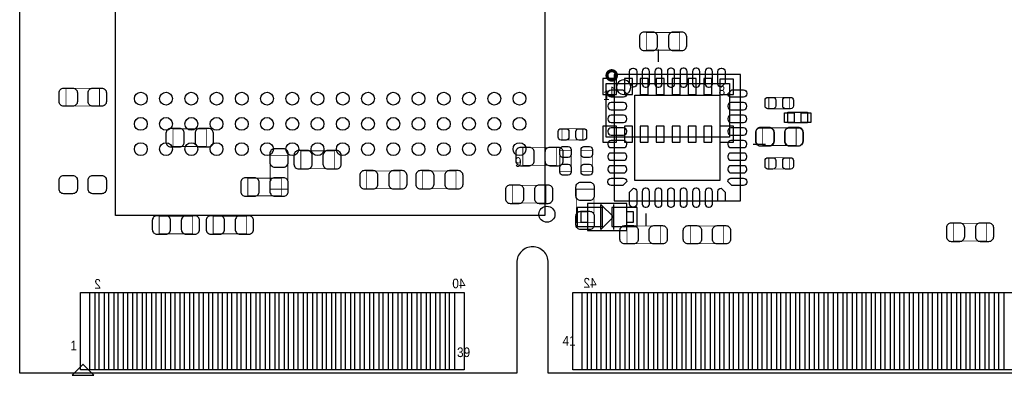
# Model space of a CAD drawing. Extents: x 7.2 to 74.8, y 33.9 to 67.
# Tile 1 of 8: x 7.2 to 38.4, y 33.9 to 45.2. Entities that reach past the tile are written whole.
import ezdxf

# ---------------------------------------------------------------- set-up
doc = ezdxf.new("R2010")
doc.units = 0
for name, color, linetype in [('ASSEMBLY_BOTTOM', 52, 'CONTINUOUS'), ('ASSEMBLY_TOP', 140, 'CONTINUOUS'), ('BOTTOM', 2, 'CONTINUOUS'), ('OUTLINE', 3, 'CONTINUOUS'), ('TOP', 5, 'CONTINUOUS')]:
    doc.layers.add(name, color=color, linetype=linetype)

msp = doc.modelspace()

# ---------------------------------------------------------------- linework, layer by layer
at = {"layer": 'ASSEMBLY_BOTTOM', "const_width": 0.024892}
for points in [[(28.11399, 44.220892), (28.11399, 44.780708), (27.053794, 44.780708), (27.053794, 44.220892), (28.11399, 44.220892)], [(13.11529, 41.169844), (13.11529, 41.72966), (12.055094, 41.72966), (12.055094, 41.169844), (13.11529, 41.169844)], [(31.801308, 41.203372), (31.801308, 41.763188), (30.741112, 41.763188), (30.741112, 41.203372), (31.801308, 41.203372)], [(15.137384, 39.817548), (15.6972, 39.817548), (15.6972, 40.877744), (15.137384, 40.877744), (15.137384, 39.817548)], [(16.109188, 41.03116), (16.109188, 40.471344), (17.169384, 40.471344), (17.169384, 41.03116), (16.109188, 41.03116)], [(23.142194, 41.13276), (23.142194, 40.572944), (24.20239, 40.572944), (24.20239, 41.13276), (23.142194, 41.13276)], [(18.191988, 40.39616), (18.191988, 39.836344), (19.252184, 39.836344), (19.252184, 40.39616), (18.191988, 40.39616)], [(21.02739, 39.836344), (21.02739, 40.39616), (19.967194, 40.39616), (19.967194, 39.836344), (21.02739, 39.836344)], [(21.02739, 39.836344), (21.02739, 40.39616), (19.967194, 40.39616), (19.967194, 39.836344), (21.02739, 39.836344)], [(15.487396, 39.607744), (15.487396, 40.16756), (14.4272, 40.16756), (14.4272, 39.607744), (15.487396, 39.607744)], [(22.811994, 39.93896), (22.811994, 39.379144), (23.87219, 39.379144), (23.87219, 39.93896), (22.811994, 39.93896)], [(12.680442, 38.405308), (12.680442, 38.965124), (11.620246, 38.965124), (11.620246, 38.405308), (12.680442, 38.405308)], [(13.328142, 38.965124), (13.328142, 38.405308), (14.388338, 38.405308), (14.388338, 38.965124), (13.328142, 38.965124)], [(13.328142, 38.965124), (13.328142, 38.405308), (14.388338, 38.405308), (14.388338, 38.965124), (13.328142, 38.965124)], [(36.781994, 38.735508), (36.781994, 38.175692), (37.84219, 38.175692), (37.84219, 38.735508), (36.781994, 38.735508)]]:
    msp.add_lwpolyline(points, dxfattribs=at)
at = {"layer": 'ASSEMBLY_BOTTOM', "const_width": 0.09906}
msp.add_lwpolyline([(26.107644, 43.421554, 1.000127), (25.808686, 43.4213, 0.999873), (26.107644, 43.421554)], format="xyb", dxfattribs=at)
at = {"layer": 'ASSEMBLY_BOTTOM'}
msp.add_lwpolyline([(25.785572, 43.1673), (29.687012, 43.1673), (29.687012, 41.4655), (25.785572, 41.4655)], close=True, dxfattribs=at)
for points in [[(26.441146, 39.362634), (25.190958, 39.362634), (25.190958, 38.51275), (26.441146, 38.51275), (26.441146, 39.362634)], [(25.616154, 39.337742), (26.01595, 38.937692), (25.616154, 38.537642), (25.616154, 39.337742)], [(26.01595, 39.337742), (26.01595, 38.537642)], [(24.99106, 38.767766), (24.99106, 39.107618), (25.190958, 39.107618), (25.190958, 38.767766), (24.99106, 38.767766)], [(26.441146, 38.767766), (26.441146, 39.107618), (26.641044, 39.107618), (26.641044, 38.767766), (26.441146, 38.767766)], [(23.948644, 33.993836), (23.948644, 37.493956)]]:
    msp.add_lwpolyline(points, dxfattribs=at)
for points in [[(23.450804, 37.994336, 0.414214), (22.950424, 37.493956)], [(23.948644, 37.493956, 0.414214), (23.450804, 37.994336)]]:
    msp.add_lwpolyline(points, format="xyb", dxfattribs=at)
at = {"layer": 'ASSEMBLY_TOP'}
for points in [[(10.236962, 38.985952), (10.236962, 49.58588), (23.836884, 49.58588), (23.836884, 38.985952), (10.236962, 38.985952)], [(27.437334, 43.84802), (27.437334, 44.2468)], [(26.037794, 39.44874), (30.035754, 39.44874), (30.035754, 43.4467), (26.037794, 43.4467), (26.037794, 39.44874)], [(32.166052, 41.9227), (31.536132, 41.9227), (31.536132, 42.2529), (32.166052, 42.2529), (32.166052, 41.9227)], [(30.437074, 41.24706), (30.835854, 41.24706)], [(27.036014, 39.04742), (27.036014, 38.64864)], [(22.29993, 33.993836), (7.199884, 33.993836)]]:
    msp.add_lwpolyline(points, dxfattribs=at)
msp.add_lwpolyline([(26.566114, 43.047666, 1.000235), (26.10739, 43.047666, 0.999765), (26.566114, 43.047666)], format="xyb", dxfattribs=at)
at = {"layer": 'ASSEMBLY_TOP', "const_width": 0.024892}
for points in [[(8.666988, 42.452544), (8.666988, 43.01236), (9.727184, 43.01236), (9.727184, 42.452544), (8.666988, 42.452544)], [(30.936946, 42.364914), (30.936946, 42.725086), (31.596838, 42.725086), (31.596838, 42.364914), (30.936946, 42.364914)], [(24.383746, 41.374314), (24.383746, 41.734486), (25.043638, 41.734486), (25.043638, 41.374314), (24.383746, 41.374314)], [(31.801308, 41.753028), (31.801308, 41.193212), (30.741112, 41.193212), (30.741112, 41.753028), (31.801308, 41.753028)], [(24.673052, 40.386254), (24.31288, 40.386254), (24.31288, 41.046146), (24.673052, 41.046146), (24.673052, 40.386254)], [(25.346914, 40.386762), (24.986742, 40.386762), (24.986742, 41.046654), (25.346914, 41.046654), (25.346914, 40.386762)], [(30.936946, 40.454834), (30.936946, 40.815006), (31.596838, 40.815006), (31.596838, 40.454834), (30.936946, 40.454834)], [(24.835866, 39.818818), (25.395682, 39.818818), (25.395682, 38.758622), (24.835866, 38.758622), (24.835866, 39.818818)], [(27.500072, 38.654228), (27.500072, 38.094412), (26.439876, 38.094412), (26.439876, 38.654228), (27.500072, 38.654228)], [(28.446476, 38.094412), (28.446476, 38.654228), (29.506672, 38.654228), (29.506672, 38.094412), (28.446476, 38.094412)]]:
    msp.add_lwpolyline(points, dxfattribs=at)
at = {"layer": 'ASSEMBLY_TOP'}
msp.add_lwpolyline([(8.859774, 33.923732), (9.549892, 33.923732), (9.209786, 34.263838), (9.19988, 34.263838)], close=True, dxfattribs=at)
at = {"layer": 'BOTTOM'}
for points in [[(26.983944, 44.210732), (27.263852, 44.210732, 0.414846), (27.413966, 44.360846), (27.413966, 44.640754, 0.414846), (27.263852, 44.790868), (26.983944, 44.790868, 0.414846), (26.83383, 44.640754), (26.83383, 44.360846, 0.414846)], [(28.18384, 44.790868), (27.903932, 44.790868, 0.414846), (27.753818, 44.640754), (27.753818, 44.360846, 0.414846), (27.903932, 44.210732), (28.18384, 44.210732, 0.414846), (28.333954, 44.360846), (28.333954, 44.640754, 0.414846)], [(11.985244, 41.159684), (12.265152, 41.159684, 0.414846), (12.415266, 41.309798), (12.415266, 41.589706, 0.414846), (12.265152, 41.73982), (11.985244, 41.73982, 0.414846), (11.83513, 41.589706), (11.83513, 41.309798, 0.414846)], [(13.18514, 41.73982), (12.905232, 41.73982, 0.414846), (12.755118, 41.589706), (12.755118, 41.309798, 0.414846), (12.905232, 41.159684), (13.18514, 41.159684, 0.414846), (13.335254, 41.309798), (13.335254, 41.589706, 0.414846)], [(30.671262, 41.193212), (30.95117, 41.193212, 0.414846), (31.101284, 41.343326), (31.101284, 41.623234, 0.414846), (30.95117, 41.773348), (30.671262, 41.773348, 0.414846), (30.521148, 41.623234), (30.521148, 41.343326, 0.414846)], [(31.871158, 41.773348), (31.59125, 41.773348, 0.414846), (31.441136, 41.623234), (31.441136, 41.343326, 0.414846), (31.59125, 41.193212), (31.871158, 41.193212, 0.414846), (32.021272, 41.343326), (32.021272, 41.623234, 0.414846)], [(15.127224, 40.947594), (15.127224, 40.667686, 0.414846), (15.277338, 40.517572), (15.557246, 40.517572, 0.414846), (15.70736, 40.667686), (15.70736, 40.947594, 0.414846), (15.557246, 41.097708), (15.277338, 41.097708, 0.414846)], [(16.039338, 40.461184), (16.319246, 40.461184, 0.414846), (16.46936, 40.611298), (16.46936, 40.891206, 0.414846), (16.319246, 41.04132), (16.039338, 41.04132, 0.414846), (15.889224, 40.891206), (15.889224, 40.611298, 0.414846)], [(17.239234, 41.04132), (16.959326, 41.04132, 0.414846), (16.809212, 40.891206), (16.809212, 40.611298, 0.414846), (16.959326, 40.461184), (17.239234, 40.461184, 0.414846), (17.389348, 40.611298), (17.389348, 40.891206, 0.414846)], [(23.072344, 40.562784), (23.352252, 40.562784, 0.414846), (23.502366, 40.712898), (23.502366, 40.992806, 0.414846), (23.352252, 41.14292), (23.072344, 41.14292, 0.414846), (22.92223, 40.992806), (22.92223, 40.712898, 0.414846)], [(24.27224, 41.14292), (23.992332, 41.14292, 0.414846), (23.842218, 40.992806), (23.842218, 40.712898, 0.414846), (23.992332, 40.562784), (24.27224, 40.562784, 0.414846), (24.422354, 40.712898), (24.422354, 40.992806, 0.414846)], [(18.122138, 39.826184), (18.402046, 39.826184, 0.414846), (18.55216, 39.976298), (18.55216, 40.256206, 0.414846), (18.402046, 40.40632), (18.122138, 40.40632, 0.414846), (17.972024, 40.256206), (17.972024, 39.976298, 0.414846)], [(19.322034, 40.40632), (19.042126, 40.40632, 0.414846), (18.892012, 40.256206), (18.892012, 39.976298, 0.414846), (19.042126, 39.826184), (19.322034, 39.826184, 0.414846), (19.472148, 39.976298), (19.472148, 40.256206, 0.414846)], [(19.897344, 39.826184), (20.177252, 39.826184, 0.414846), (20.327366, 39.976298), (20.327366, 40.256206, 0.414846), (20.177252, 40.40632), (19.897344, 40.40632, 0.414846), (19.74723, 40.256206), (19.74723, 39.976298, 0.414846)], [(19.897344, 39.826184), (20.177252, 39.826184, 0.414846), (20.327366, 39.976298), (20.327366, 40.256206, 0.414846), (20.177252, 40.40632), (19.897344, 40.40632, 0.414846), (19.74723, 40.256206), (19.74723, 39.976298, 0.414846)], [(21.09724, 40.40632), (20.817332, 40.40632, 0.414846), (20.667218, 40.256206), (20.667218, 39.976298, 0.414846), (20.817332, 39.826184), (21.09724, 39.826184, 0.414846), (21.247354, 39.976298), (21.247354, 40.256206, 0.414846)], [(21.09724, 40.40632), (20.817332, 40.40632, 0.414846), (20.667218, 40.256206), (20.667218, 39.976298, 0.414846), (20.817332, 39.826184), (21.09724, 39.826184, 0.414846), (21.247354, 39.976298), (21.247354, 40.256206, 0.414846)], [(14.35735, 39.597584), (14.637258, 39.597584, 0.414846), (14.787372, 39.747698), (14.787372, 40.027606, 0.414846), (14.637258, 40.17772), (14.35735, 40.17772, 0.414846), (14.207236, 40.027606), (14.207236, 39.747698, 0.414846)], [(15.557246, 40.17772), (15.277338, 40.17772, 0.414846), (15.127224, 40.027606), (15.127224, 39.747698, 0.414846), (15.277338, 39.597584), (15.557246, 39.597584, 0.414846), (15.70736, 39.747698), (15.70736, 40.027606, 0.414846)], [(15.70736, 39.747698), (15.70736, 40.027606, 0.414846), (15.557246, 40.17772), (15.277338, 40.17772, 0.414846), (15.127224, 40.027606), (15.127224, 39.747698, 0.414846), (15.277338, 39.597584), (15.557246, 39.597584, 0.414846)], [(22.742144, 39.368984), (23.022052, 39.368984, 0.414846), (23.172166, 39.519098), (23.172166, 39.799006, 0.414846), (23.022052, 39.94912), (22.742144, 39.94912, 0.414846), (22.59203, 39.799006), (22.59203, 39.519098, 0.414846)], [(23.94204, 39.94912), (23.662132, 39.94912, 0.414846), (23.512018, 39.799006), (23.512018, 39.519098, 0.414846), (23.662132, 39.368984), (23.94204, 39.368984, 0.414846), (24.092154, 39.519098), (24.092154, 39.799006, 0.414846)], [(11.550396, 38.395148), (11.830304, 38.395148, 0.414846), (11.980418, 38.545262), (11.980418, 38.82517, 0.414846), (11.830304, 38.975284), (11.550396, 38.975284, 0.414846), (11.400282, 38.82517), (11.400282, 38.545262, 0.414846)], [(12.750292, 38.975284), (12.470384, 38.975284, 0.414846), (12.32027, 38.82517), (12.32027, 38.545262, 0.414846), (12.470384, 38.395148), (12.750292, 38.395148, 0.414846), (12.900406, 38.545262), (12.900406, 38.82517, 0.414846)], [(13.258292, 38.395148), (13.5382, 38.395148, 0.414846), (13.688314, 38.545262), (13.688314, 38.82517, 0.414846), (13.5382, 38.975284), (13.258292, 38.975284, 0.414846), (13.108178, 38.82517), (13.108178, 38.545262, 0.414846)], [(13.258292, 38.395148), (13.5382, 38.395148, 0.414846), (13.688314, 38.545262), (13.688314, 38.82517, 0.414846), (13.5382, 38.975284), (13.258292, 38.975284, 0.414846), (13.108178, 38.82517), (13.108178, 38.545262, 0.414846)], [(14.458188, 38.975284), (14.17828, 38.975284, 0.414846), (14.028166, 38.82517), (14.028166, 38.545262, 0.414846), (14.17828, 38.395148), (14.458188, 38.395148, 0.414846), (14.608302, 38.545262), (14.608302, 38.82517, 0.414846)], [(14.458188, 38.975284), (14.17828, 38.975284, 0.414846), (14.028166, 38.82517), (14.028166, 38.545262, 0.414846), (14.17828, 38.395148), (14.458188, 38.395148, 0.414846), (14.608302, 38.545262), (14.608302, 38.82517, 0.414846)], [(36.712144, 38.165532), (36.992052, 38.165532, 0.414846), (37.142166, 38.315646), (37.142166, 38.595554, 0.414846), (36.992052, 38.745668), (36.712144, 38.745668, 0.414846), (36.56203, 38.595554), (36.56203, 38.315646, 0.414846)], [(37.91204, 38.745668), (37.632132, 38.745668, 0.414846), (37.482018, 38.595554), (37.482018, 38.315646, 0.414846), (37.632132, 38.165532), (37.91204, 38.165532, 0.414846), (38.062154, 38.315646), (38.062154, 38.595554, 0.414846)]]:
    msp.add_lwpolyline(points, format="xyb", close=True, dxfattribs=at)
for points in [[(26.108152, 42.81678), (26.108152, 43.32478), (25.676352, 43.32478), (25.676352, 42.81678)], [(26.359612, 43.32478), (26.359612, 42.81678), (26.613612, 42.81678), (26.613612, 43.32478)], [(26.862532, 43.32478), (26.862532, 42.81678), (27.116532, 42.81678), (27.116532, 43.32478)], [(27.367992, 43.32478), (27.367992, 42.81678), (27.621992, 42.81678), (27.621992, 43.32478)], [(27.870912, 43.32478), (27.870912, 42.81678), (28.124912, 42.81678), (28.124912, 43.32478)], [(28.376372, 43.32478), (28.376372, 42.81678), (28.630372, 42.81678), (28.630372, 43.32478)], [(28.879292, 43.32478), (28.879292, 42.81678), (29.133292, 42.81678), (29.133292, 43.32478)], [(29.814012, 42.81678), (29.814012, 43.303698), (29.382212, 43.303698), (29.382212, 42.81678)], [(25.676352, 41.81602), (25.676352, 41.30802), (26.108152, 41.30802), (26.108152, 41.81602)], [(26.359612, 41.81602), (26.359612, 41.30802), (26.613612, 41.30802), (26.613612, 41.81602)], [(26.862532, 41.81602), (26.862532, 41.30802), (27.116532, 41.30802), (27.116532, 41.81602)], [(27.367992, 41.81602), (27.367992, 41.30802), (27.621992, 41.30802), (27.621992, 41.81602)], [(27.870912, 41.81602), (27.870912, 41.30802), (28.124912, 41.30802), (28.124912, 41.81602)], [(28.376372, 41.81602), (28.376372, 41.30802), (28.630372, 41.30802), (28.630372, 41.81602)], [(28.879292, 41.81602), (28.879292, 41.30802), (29.133292, 41.30802), (29.133292, 41.81602)], [(29.382212, 41.81602), (29.382212, 41.30802), (29.814012, 41.30802), (29.814012, 41.81602)], [(25.666192, 38.637718), (25.666192, 39.237666), (24.866092, 39.237666), (24.866092, 38.637718)], [(26.766012, 38.637718), (26.766012, 39.237666), (25.965912, 39.237666), (25.965912, 38.637718)], [(9.421368, 34.093912), (9.421368, 36.543742), (9.878568, 36.543742), (9.878568, 34.093912)], [(10.021316, 34.093912), (10.021316, 36.543742), (10.478516, 36.543742), (10.478516, 34.093912)], [(10.621264, 34.093912), (10.621264, 36.543742), (11.078464, 36.543742), (11.078464, 34.093912)], [(11.221212, 34.093912), (11.221212, 36.543742), (11.678412, 36.543742), (11.678412, 34.093912)], [(11.82116, 34.093912), (11.82116, 36.543742), (12.27836, 36.543742), (12.27836, 34.093912)], [(12.421362, 34.093912), (12.421362, 36.543742), (12.878562, 36.543742), (12.878562, 34.093912)], [(13.02131, 34.093912), (13.02131, 36.543742), (13.47851, 36.543742), (13.47851, 34.093912)], [(13.621258, 34.093912), (13.621258, 36.543742), (14.078458, 36.543742), (14.078458, 34.093912)], [(14.221206, 34.093912), (14.221206, 36.543742), (14.678406, 36.543742), (14.678406, 34.093912)], [(14.821408, 34.093912), (14.821408, 36.543742), (15.278608, 36.543742), (15.278608, 34.093912)], [(15.421356, 34.093912), (15.421356, 36.543742), (15.878556, 36.543742), (15.878556, 34.093912)], [(16.021304, 34.093912), (16.021304, 36.543742), (16.478504, 36.543742), (16.478504, 34.093912)], [(16.621252, 34.093912), (16.621252, 36.543742), (17.078452, 36.543742), (17.078452, 34.093912)], [(17.2212, 34.093912), (17.2212, 36.543742), (17.6784, 36.543742), (17.6784, 34.093912)], [(17.821402, 34.093912), (17.821402, 36.543742), (18.278602, 36.543742), (18.278602, 34.093912)], [(18.42135, 34.093912), (18.42135, 36.543742), (18.87855, 36.543742), (18.87855, 34.093912)], [(19.021298, 34.093912), (19.021298, 36.543742), (19.478498, 36.543742), (19.478498, 34.093912)], [(19.621246, 34.093912), (19.621246, 36.543742), (20.078446, 36.543742), (20.078446, 34.093912)], [(20.221194, 34.093912), (20.221194, 36.543742), (20.678394, 36.543742), (20.678394, 34.093912)], [(20.821396, 34.093912), (20.821396, 36.543742), (21.278596, 36.543742), (21.278596, 34.093912)], [(25.021286, 34.093912), (25.021286, 36.543742), (25.478486, 36.543742), (25.478486, 34.093912)], [(25.621234, 34.093912), (25.621234, 36.543742), (26.078434, 36.543742), (26.078434, 34.093912)], [(26.221182, 34.093912), (26.221182, 36.543742), (26.678382, 36.543742), (26.678382, 34.093912)], [(26.821384, 34.093912), (26.821384, 36.543742), (27.278584, 36.543742), (27.278584, 34.093912)], [(27.421332, 34.093912), (27.421332, 36.543742), (27.878532, 36.543742), (27.878532, 34.093912)], [(28.02128, 34.093912), (28.02128, 36.543742), (28.47848, 36.543742), (28.47848, 34.093912)], [(28.621228, 34.093912), (28.621228, 36.543742), (29.078428, 36.543742), (29.078428, 34.093912)], [(29.221176, 34.093912), (29.221176, 36.543742), (29.678376, 36.543742), (29.678376, 34.093912)], [(29.821378, 34.093912), (29.821378, 36.543742), (30.278578, 36.543742), (30.278578, 34.093912)], [(30.421326, 34.093912), (30.421326, 36.543742), (30.878526, 36.543742), (30.878526, 34.093912)], [(31.021274, 34.093912), (31.021274, 36.543742), (31.478474, 36.543742), (31.478474, 34.093912)], [(31.621222, 34.093912), (31.621222, 36.543742), (32.078422, 36.543742), (32.078422, 34.093912)], [(32.22117, 34.093912), (32.22117, 36.543742), (32.67837, 36.543742), (32.67837, 34.093912)], [(32.821372, 34.093912), (32.821372, 36.543742), (33.278572, 36.543742), (33.278572, 34.093912)], [(33.42132, 34.093912), (33.42132, 36.543742), (33.87852, 36.543742), (33.87852, 34.093912)], [(34.021268, 34.093912), (34.021268, 36.543742), (34.478468, 36.543742), (34.478468, 34.093912)], [(34.621216, 34.093912), (34.621216, 36.543742), (35.078416, 36.543742), (35.078416, 34.093912)], [(35.221164, 34.093912), (35.221164, 36.543742), (35.678364, 36.543742), (35.678364, 34.093912)], [(35.821366, 34.093912), (35.821366, 36.543742), (36.278566, 36.543742), (36.278566, 34.093912)], [(36.421314, 34.093912), (36.421314, 36.543742), (36.878514, 36.543742), (36.878514, 34.093912)], [(37.021262, 34.093912), (37.021262, 36.543742), (37.478462, 36.543742), (37.478462, 34.093912)], [(37.62121, 34.093912), (37.62121, 36.543742), (38.07841, 36.543742), (38.07841, 34.093912)], [(38.221158, 34.093912), (38.221158, 36.543742), (38.678358, 36.543742), (38.678358, 34.093912)]]:
    msp.add_lwpolyline(points, close=True, dxfattribs=at)
at = {"layer": 'OUTLINE'}
for points in [[(72.800464, 53.993796, 0.414214), (74.799444, 51.994816), (74.799444, 33.993836), (23.948644, 33.993836), (23.948644, 37.493956, 0.414214), (23.450804, 37.994336, 0.414214), (22.950424, 37.493956), (22.950424, 33.993836), (7.199884, 33.993836), (7.199884, 51.994816, 0.414214), (9.198864, 53.993796, 0.414214), (7.199884, 55.992776), (7.199376, 66.987928), (74.799444, 66.987928), (74.799444, 55.992776, 0.414214)], [(74.799444, 55.992776, 0.414214), (72.800464, 53.993796, 0.414214), (74.799444, 51.994816), (74.799444, 33.993836), (23.948644, 33.993836), (23.948644, 37.493956, 0.414214), (23.450804, 37.994336, 0.414214), (22.950424, 37.493956), (22.950424, 33.993836), (7.199884, 33.993836), (7.199884, 51.994816, 0.414214), (9.198864, 53.993796, 0.414214), (7.199884, 55.992776), (7.199376, 66.987928), (74.799444, 66.987928)]]:
    msp.add_lwpolyline(points, format="xyb", close=True, dxfattribs=at)
for points in [[(7.199884, 33.993836), (7.199884, 51.994816)], [(22.950424, 37.493956), (22.950424, 33.993836)], [(22.950424, 33.993836), (7.199884, 33.993836)], [(74.799444, 33.993836), (23.948644, 33.993836)]]:
    msp.add_lwpolyline(points, dxfattribs=at)
at = {"layer": 'TOP'}
for points in [[(26.65095, 43.647614, -0.414214), (26.751026, 43.547538), (26.751026, 43.147742, -0.414214), (26.65095, 43.047666), (26.522426, 43.17619), (26.522426, 43.547538, -0.414214), (26.622502, 43.647614)], [(27.051, 43.647614), (27.022552, 43.647614, 0.414214), (26.922476, 43.547538), (26.922476, 43.147742, 0.414214), (27.022552, 43.047666), (27.051, 43.047666, 0.414214), (27.151076, 43.147742), (27.151076, 43.547538, 0.414214)], [(27.45105, 43.647614), (27.422602, 43.647614, 0.414214), (27.322526, 43.547538), (27.322526, 43.147742, 0.414214), (27.422602, 43.047666), (27.45105, 43.047666, 0.414214), (27.551126, 43.147742), (27.551126, 43.547538, 0.414214)], [(27.8511, 43.647614), (27.822652, 43.647614, 0.414214), (27.722576, 43.547538), (27.722576, 43.147742, 0.414214), (27.822652, 43.047666), (27.8511, 43.047666, 0.414214), (27.951176, 43.147742), (27.951176, 43.547538, 0.414214)], [(28.250896, 43.647614), (28.222448, 43.647614, 0.414214), (28.122372, 43.547538), (28.122372, 43.147742, 0.414214), (28.222448, 43.047666), (28.250896, 43.047666, 0.414214), (28.350972, 43.147742), (28.350972, 43.547538, 0.414214)], [(28.650946, 43.647614), (28.622498, 43.647614, 0.414214), (28.522422, 43.547538), (28.522422, 43.147742, 0.414214), (28.622498, 43.047666), (28.650946, 43.047666, 0.414214), (28.751022, 43.147742), (28.751022, 43.547538, 0.414214)], [(29.050996, 43.647614), (29.022548, 43.647614, 0.414214), (28.922472, 43.547538), (28.922472, 43.147742, 0.414214), (29.022548, 43.047666), (29.050996, 43.047666, 0.414214), (29.151072, 43.147742), (29.151072, 43.547538, 0.414214)], [(29.451046, 43.647614, -0.414214), (29.551122, 43.547538), (29.551122, 43.17619), (29.422598, 43.047666, -0.414214), (29.322522, 43.147742), (29.322522, 43.547538, -0.414214), (29.422598, 43.647614)], [(8.597138, 43.02252), (8.877046, 43.02252, -0.414846), (9.02716, 42.872406), (9.02716, 42.592498, -0.414846), (8.877046, 42.442384), (8.597138, 42.442384, -0.414846), (8.447024, 42.592498), (8.447024, 42.872406, -0.414846)], [(9.797034, 42.442384), (9.517126, 42.442384, -0.414846), (9.367012, 42.592498), (9.367012, 42.872406, -0.414846), (9.517126, 43.02252), (9.797034, 43.02252, -0.414846), (9.947148, 42.872406), (9.947148, 42.592498, -0.414846)], [(25.83688, 42.861992, -0.414214), (25.936956, 42.962068), (26.308304, 42.962068), (26.436828, 42.833544, -0.414214), (26.336752, 42.733468), (25.936956, 42.733468, -0.414214), (25.83688, 42.833544)], [(30.236668, 42.833544, -0.414214), (30.136592, 42.733468), (29.736796, 42.733468, -0.414214), (29.63672, 42.833544), (29.765244, 42.962068), (30.136592, 42.962068, -0.414214), (30.236668, 42.861992)], [(26.436828, 42.433494), (26.436828, 42.461942, 0.414214), (26.336752, 42.562018), (25.936956, 42.562018, 0.414214), (25.83688, 42.461942), (25.83688, 42.433494, 0.414214), (25.936956, 42.333418), (26.336752, 42.333418, 0.414214)], [(29.63672, 42.461942), (29.63672, 42.433494, 0.414214), (29.736796, 42.333418), (30.136592, 42.333418, 0.414214), (30.236668, 42.433494), (30.236668, 42.461942, 0.414214), (30.136592, 42.562018), (29.736796, 42.562018, 0.414214)], [(30.906974, 42.725086), (31.066994, 42.725086, -0.413587), (31.15691, 42.634916), (31.15691, 42.455084, -0.413587), (31.066994, 42.364914), (30.906974, 42.364914, -0.413587), (30.817058, 42.455084), (30.817058, 42.634916, -0.413587)], [(31.62681, 42.364914), (31.46679, 42.364914, -0.413587), (31.376874, 42.455084), (31.376874, 42.634916, -0.413587), (31.46679, 42.725086), (31.62681, 42.725086, -0.413587), (31.716726, 42.634916), (31.716726, 42.455084, -0.413587)], [(26.436828, 42.033444), (26.436828, 42.061892, 0.414214), (26.336752, 42.161968), (25.936956, 42.161968, 0.414214), (25.83688, 42.061892), (25.83688, 42.033444, 0.414214), (25.936956, 41.933368), (26.336752, 41.933368, 0.414214)], [(29.63672, 42.061892), (29.63672, 42.033444, 0.414214), (29.736796, 41.933368), (30.136592, 41.933368, 0.414214), (30.236668, 42.033444), (30.236668, 42.061892, 0.414214), (30.136592, 42.161968), (29.736796, 42.161968, 0.414214)], [(24.353774, 41.734486), (24.513794, 41.734486, -0.413587), (24.60371, 41.644316), (24.60371, 41.464484, -0.413587), (24.513794, 41.374314), (24.353774, 41.374314, -0.413587), (24.263858, 41.464484), (24.263858, 41.644316, -0.413587)], [(25.07361, 41.374314), (24.91359, 41.374314, -0.413587), (24.823674, 41.464484), (24.823674, 41.644316, -0.413587), (24.91359, 41.734486), (25.07361, 41.734486, -0.413587), (25.163526, 41.644316), (25.163526, 41.464484, -0.413587)], [(26.436828, 41.633394), (26.436828, 41.661842, 0.414214), (26.336752, 41.761918), (25.936956, 41.761918, 0.414214), (25.83688, 41.661842), (25.83688, 41.633394, 0.414214), (25.936956, 41.533318), (26.336752, 41.533318, 0.414214)], [(29.63672, 41.661842), (29.63672, 41.633394, 0.414214), (29.736796, 41.533318), (30.136592, 41.533318, 0.414214), (30.236668, 41.633394), (30.236668, 41.661842, 0.414214), (30.136592, 41.761918), (29.736796, 41.761918, 0.414214)], [(30.671262, 41.763188), (30.95117, 41.763188, -0.414846), (31.101284, 41.613074), (31.101284, 41.333166, -0.414846), (30.95117, 41.183052), (30.671262, 41.183052, -0.414846), (30.521148, 41.333166), (30.521148, 41.613074, -0.414846)], [(31.871158, 41.183052), (31.59125, 41.183052, -0.414846), (31.441136, 41.333166), (31.441136, 41.613074, -0.414846), (31.59125, 41.763188), (31.871158, 41.763188, -0.414846), (32.021272, 41.613074), (32.021272, 41.333166, -0.414846)], [(26.436828, 41.233598), (26.436828, 41.262046, 0.414214), (26.336752, 41.362122), (25.936956, 41.362122, 0.414214), (25.83688, 41.262046), (25.83688, 41.233598, 0.414214), (25.936956, 41.133522), (26.336752, 41.133522, 0.414214)], [(29.63672, 41.262046), (29.63672, 41.233598, 0.414214), (29.736796, 41.133522), (30.136592, 41.133522, 0.414214), (30.236668, 41.233598), (30.236668, 41.262046, 0.414214), (30.136592, 41.362122), (29.736796, 41.362122, 0.414214)], [(24.673052, 41.076118), (24.673052, 40.916098, -0.413587), (24.582882, 40.826182), (24.40305, 40.826182, -0.413587), (24.31288, 40.916098), (24.31288, 41.076118, -0.413587), (24.40305, 41.166034), (24.582882, 41.166034, -0.413587)], [(25.346914, 41.076626), (25.346914, 40.916606, -0.413587), (25.256744, 40.82669), (25.076912, 40.82669, -0.413587), (24.986742, 40.916606), (24.986742, 41.076626, -0.413587), (25.076912, 41.166542), (25.256744, 41.166542, -0.413587)], [(26.436828, 40.833548), (26.436828, 40.861996, 0.414214), (26.336752, 40.962072), (25.936956, 40.962072, 0.414214), (25.83688, 40.861996), (25.83688, 40.833548, 0.414214), (25.936956, 40.733472), (26.336752, 40.733472, 0.414214)], [(29.63672, 40.861996), (29.63672, 40.833548, 0.414214), (29.736796, 40.733472), (30.136592, 40.733472, 0.414214), (30.236668, 40.833548), (30.236668, 40.861996, 0.414214), (30.136592, 40.962072), (29.736796, 40.962072, 0.414214)], [(24.31288, 40.356282), (24.31288, 40.516302, -0.413587), (24.40305, 40.606218), (24.582882, 40.606218, -0.413587), (24.673052, 40.516302), (24.673052, 40.356282, -0.413587), (24.582882, 40.266366), (24.40305, 40.266366, -0.413587)], [(24.986742, 40.35679), (24.986742, 40.51681, -0.413587), (25.076912, 40.606726), (25.256744, 40.606726, -0.413587), (25.346914, 40.51681), (25.346914, 40.35679, -0.413587), (25.256744, 40.266874), (25.076912, 40.266874, -0.413587)], [(26.436828, 40.433498), (26.436828, 40.461946, 0.414214), (26.336752, 40.562022), (25.936956, 40.562022, 0.414214), (25.83688, 40.461946), (25.83688, 40.433498, 0.414214), (25.936956, 40.333422), (26.336752, 40.333422, 0.414214)], [(29.63672, 40.461946), (29.63672, 40.433498, 0.414214), (29.736796, 40.333422), (30.136592, 40.333422, 0.414214), (30.236668, 40.433498), (30.236668, 40.461946, 0.414214), (30.136592, 40.562022), (29.736796, 40.562022, 0.414214)], [(30.906974, 40.815006), (31.066994, 40.815006, -0.413587), (31.15691, 40.724836), (31.15691, 40.545004, -0.413587), (31.066994, 40.454834), (30.906974, 40.454834, -0.413587), (30.817058, 40.545004), (30.817058, 40.724836, -0.413587)], [(31.62681, 40.454834), (31.46679, 40.454834, -0.413587), (31.376874, 40.545004), (31.376874, 40.724836, -0.413587), (31.46679, 40.815006), (31.62681, 40.815006, -0.413587), (31.716726, 40.724836), (31.716726, 40.545004, -0.413587)], [(8.597138, 40.25392), (8.877046, 40.25392, -0.414846), (9.02716, 40.103806), (9.02716, 39.823898, -0.414846), (8.877046, 39.673784), (8.597138, 39.673784, -0.414846), (8.447024, 39.823898), (8.447024, 40.103806, -0.414846)], [(9.797034, 39.673784), (9.517126, 39.673784, -0.414846), (9.367012, 39.823898), (9.367012, 40.103806, -0.414846), (9.517126, 40.25392), (9.797034, 40.25392, -0.414846), (9.947148, 40.103806), (9.947148, 39.823898, -0.414846)], [(25.405842, 39.888668), (25.405842, 39.60876, -0.414846), (25.255728, 39.458646), (24.97582, 39.458646, -0.414846), (24.825706, 39.60876), (24.825706, 39.888668, -0.414846), (24.97582, 40.038782), (25.255728, 40.038782, -0.414846)], [(25.83688, 40.061896, -0.414214), (25.936956, 40.161972), (26.336752, 40.161972, -0.414214), (26.436828, 40.061896), (26.308304, 39.933372), (25.936956, 39.933372, -0.414214), (25.83688, 40.033448)], [(30.236668, 40.033448, -0.414214), (30.136592, 39.933372), (29.765244, 39.933372), (29.63672, 40.061896, -0.414214), (29.736796, 40.161972), (30.136592, 40.161972, -0.414214), (30.236668, 40.061896)], [(26.622502, 39.247826, -0.414214), (26.522426, 39.347902), (26.522426, 39.71925), (26.65095, 39.847774, -0.414214), (26.751026, 39.747698), (26.751026, 39.347902, -0.414214), (26.65095, 39.247826)], [(27.051, 39.847774), (27.022552, 39.847774, 0.414214), (26.922476, 39.747698), (26.922476, 39.347902, 0.414214), (27.022552, 39.247826), (27.051, 39.247826, 0.414214), (27.151076, 39.347902), (27.151076, 39.747698, 0.414214)], [(27.45105, 39.847774), (27.422602, 39.847774, 0.414214), (27.322526, 39.747698), (27.322526, 39.347902, 0.414214), (27.422602, 39.247826), (27.45105, 39.247826, 0.414214), (27.551126, 39.347902), (27.551126, 39.747698, 0.414214)], [(27.8511, 39.847774), (27.822652, 39.847774, 0.414214), (27.722576, 39.747698), (27.722576, 39.347902, 0.414214), (27.822652, 39.247826), (27.8511, 39.247826, 0.414214), (27.951176, 39.347902), (27.951176, 39.747698, 0.414214)], [(28.250896, 39.847774), (28.222448, 39.847774, 0.414214), (28.122372, 39.747698), (28.122372, 39.347902, 0.414214), (28.222448, 39.247826), (28.250896, 39.247826, 0.414214), (28.350972, 39.347902), (28.350972, 39.747698, 0.414214)], [(28.650946, 39.847774), (28.622498, 39.847774, 0.414214), (28.522422, 39.747698), (28.522422, 39.347902, 0.414214), (28.622498, 39.247826), (28.650946, 39.247826, 0.414214), (28.751022, 39.347902), (28.751022, 39.747698, 0.414214)], [(29.050996, 39.847774), (29.022548, 39.847774, 0.414214), (28.922472, 39.747698), (28.922472, 39.347902, 0.414214), (29.022548, 39.247826), (29.050996, 39.247826, 0.414214), (29.151072, 39.347902), (29.151072, 39.747698, 0.414214)], [(29.322522, 39.438072), (29.322522, 39.747698, -0.414214), (29.422598, 39.847774), (29.551122, 39.71925), (29.551122, 39.438072)], [(24.825706, 38.688772), (24.825706, 38.96868, -0.414846), (24.97582, 39.118794), (25.255728, 39.118794, -0.414846), (25.405842, 38.96868), (25.405842, 38.688772, -0.414846), (25.255728, 38.538658), (24.97582, 38.538658, -0.414846)], [(26.370026, 38.664388), (26.649934, 38.664388, -0.414846), (26.800048, 38.514274), (26.800048, 38.234366, -0.414846), (26.649934, 38.084252), (26.370026, 38.084252, -0.414846), (26.219912, 38.234366), (26.219912, 38.514274, -0.414846)], [(27.569922, 38.084252), (27.290014, 38.084252, -0.414846), (27.1399, 38.234366), (27.1399, 38.514274, -0.414846), (27.290014, 38.664388), (27.569922, 38.664388, -0.414846), (27.720036, 38.514274), (27.720036, 38.234366, -0.414846)], [(28.376626, 38.664388), (28.656534, 38.664388, -0.414846), (28.806648, 38.514274), (28.806648, 38.234366, -0.414846), (28.656534, 38.084252), (28.376626, 38.084252, -0.414846), (28.226512, 38.234366), (28.226512, 38.514274, -0.414846)], [(29.576522, 38.084252), (29.296614, 38.084252, -0.414846), (29.1465, 38.234366), (29.1465, 38.514274, -0.414846), (29.296614, 38.664388), (29.576522, 38.664388, -0.414846), (29.726636, 38.514274), (29.726636, 38.234366, -0.414846)]]:
    msp.add_lwpolyline(points, format="xyb", close=True, dxfattribs=at)
for points in [[(26.686764, 40.09771), (26.686764, 42.79773), (29.386784, 42.79773), (29.386784, 40.09771)], [(31.736538, 42.2402), (31.736538, 41.9354), (31.431738, 41.9354), (31.431738, 42.2402)], [(32.270446, 42.2402), (32.270446, 41.9354), (31.965646, 41.9354), (31.965646, 42.2402)], [(9.121394, 34.093912), (9.121394, 36.543742), (9.578594, 36.543742), (9.578594, 34.093912)], [(9.721342, 34.093912), (9.721342, 36.543742), (10.178542, 36.543742), (10.178542, 34.093912)], [(10.32129, 34.093912), (10.32129, 36.543742), (10.77849, 36.543742), (10.77849, 34.093912)], [(10.921238, 34.093912), (10.921238, 36.543742), (11.378438, 36.543742), (11.378438, 34.093912)], [(11.521186, 34.093912), (11.521186, 36.543742), (11.978386, 36.543742), (11.978386, 34.093912)], [(12.121388, 34.093912), (12.121388, 36.543742), (12.578588, 36.543742), (12.578588, 34.093912)], [(12.721336, 34.093912), (12.721336, 36.543742), (13.178536, 36.543742), (13.178536, 34.093912)], [(13.321284, 34.093912), (13.321284, 36.543742), (13.778484, 36.543742), (13.778484, 34.093912)], [(13.921232, 34.093912), (13.921232, 36.543742), (14.378432, 36.543742), (14.378432, 34.093912)], [(14.52118, 34.093912), (14.52118, 36.543742), (14.97838, 36.543742), (14.97838, 34.093912)], [(15.121382, 34.093912), (15.121382, 36.543742), (15.578582, 36.543742), (15.578582, 34.093912)], [(15.72133, 34.093912), (15.72133, 36.543742), (16.17853, 36.543742), (16.17853, 34.093912)], [(16.321278, 34.093912), (16.321278, 36.543742), (16.778478, 36.543742), (16.778478, 34.093912)], [(16.921226, 34.093912), (16.921226, 36.543742), (17.378426, 36.543742), (17.378426, 34.093912)], [(17.521174, 34.093912), (17.521174, 36.543742), (17.978374, 36.543742), (17.978374, 34.093912)], [(18.121376, 34.093912), (18.121376, 36.543742), (18.578576, 36.543742), (18.578576, 34.093912)], [(18.721324, 34.093912), (18.721324, 36.543742), (19.178524, 36.543742), (19.178524, 34.093912)], [(19.321272, 34.093912), (19.321272, 36.543742), (19.778472, 36.543742), (19.778472, 34.093912)], [(19.92122, 34.093912), (19.92122, 36.543742), (20.37842, 36.543742), (20.37842, 34.093912)], [(20.521168, 34.093912), (20.521168, 36.543742), (20.978368, 36.543742), (20.978368, 34.093912)], [(24.721312, 34.093912), (24.721312, 36.543742), (25.178512, 36.543742), (25.178512, 34.093912)], [(25.32126, 34.093912), (25.32126, 36.543742), (25.77846, 36.543742), (25.77846, 34.093912)], [(25.921208, 34.093912), (25.921208, 36.543742), (26.378408, 36.543742), (26.378408, 34.093912)], [(26.52141, 34.093912), (26.52141, 36.543742), (26.97861, 36.543742), (26.97861, 34.093912)], [(27.121358, 34.093912), (27.121358, 36.543742), (27.578558, 36.543742), (27.578558, 34.093912)], [(27.721306, 34.093912), (27.721306, 36.543742), (28.178506, 36.543742), (28.178506, 34.093912)], [(28.321254, 34.093912), (28.321254, 36.543742), (28.778454, 36.543742), (28.778454, 34.093912)], [(28.921202, 34.093912), (28.921202, 36.543742), (29.378402, 36.543742), (29.378402, 34.093912)], [(29.521404, 34.093912), (29.521404, 36.543742), (29.978604, 36.543742), (29.978604, 34.093912)], [(30.121352, 34.093912), (30.121352, 36.543742), (30.578552, 36.543742), (30.578552, 34.093912)], [(30.7213, 34.093912), (30.7213, 36.543742), (31.1785, 36.543742), (31.1785, 34.093912)], [(31.321248, 34.093912), (31.321248, 36.543742), (31.778448, 36.543742), (31.778448, 34.093912)], [(31.921196, 34.093912), (31.921196, 36.543742), (32.378396, 36.543742), (32.378396, 34.093912)], [(32.521398, 34.093912), (32.521398, 36.543742), (32.978598, 36.543742), (32.978598, 34.093912)], [(33.121346, 34.093912), (33.121346, 36.543742), (33.578546, 36.543742), (33.578546, 34.093912)], [(33.721294, 34.093912), (33.721294, 36.543742), (34.178494, 36.543742), (34.178494, 34.093912)], [(34.321242, 34.093912), (34.321242, 36.543742), (34.778442, 36.543742), (34.778442, 34.093912)], [(34.92119, 34.093912), (34.92119, 36.543742), (35.37839, 36.543742), (35.37839, 34.093912)], [(35.521392, 34.093912), (35.521392, 36.543742), (35.978592, 36.543742), (35.978592, 34.093912)], [(36.12134, 34.093912), (36.12134, 36.543742), (36.57854, 36.543742), (36.57854, 34.093912)], [(36.721288, 34.093912), (36.721288, 36.543742), (37.178488, 36.543742), (37.178488, 34.093912)], [(37.321236, 34.093912), (37.321236, 36.543742), (37.778436, 36.543742), (37.778436, 34.093912)], [(37.921184, 34.093912), (37.921184, 36.543742), (38.378384, 36.543742), (38.378384, 34.093912)]]:
    msp.add_lwpolyline(points, close=True, dxfattribs=at)
for centre, radius in [((11.037062, 42.686224), 0.2032), ((11.837162, 42.686224), 0.2032), ((12.637008, 42.686224), 0.2032), ((13.437108, 42.686224), 0.2032), ((14.236954, 42.686224), 0.2032), ((15.037054, 42.686224), 0.2032), ((15.837154, 42.686224), 0.2032), ((16.637, 42.686224), 0.2032), ((17.4371, 42.686224), 0.2032), ((18.236946, 42.686224), 0.2032), ((19.037046, 42.686224), 0.2032), ((19.837146, 42.686224), 0.2032), ((20.636992, 42.686224), 0.2032), ((21.437092, 42.686224), 0.2032), ((22.236938, 42.686224), 0.2032), ((23.037038, 42.686224), 0.2032), ((11.037062, 41.886124), 0.2032), ((11.837162, 41.886124), 0.2032), ((12.637008, 41.886124), 0.2032), ((13.437108, 41.886124), 0.2032), ((14.236954, 41.886124), 0.2032), ((15.037054, 41.886124), 0.2032), ((15.837154, 41.886124), 0.2032), ((16.637, 41.886124), 0.2032), ((17.4371, 41.886124), 0.2032), ((18.236946, 41.886124), 0.2032), ((19.037046, 41.886124), 0.2032), ((19.837146, 41.886124), 0.2032), ((20.636992, 41.886124), 0.2032), ((21.437092, 41.886124), 0.2032), ((22.236938, 41.886124), 0.2032), ((23.037038, 41.886124), 0.2032), ((11.037062, 41.086278), 0.2032), ((11.837162, 41.086278), 0.2032), ((12.637008, 41.086278), 0.2032), ((13.437108, 41.086278), 0.2032), ((14.236954, 41.086278), 0.2032), ((15.037054, 41.086278), 0.2032), ((15.837154, 41.086278), 0.2032), ((16.637, 41.086278), 0.2032), ((17.4371, 41.086278), 0.2032), ((18.236946, 41.086278), 0.2032), ((19.037046, 41.086278), 0.2032), ((19.837146, 41.086278), 0.2032), ((20.636992, 41.086278), 0.2032), ((21.437092, 41.086278), 0.2032), ((22.236938, 41.086278), 0.2032), ((23.037038, 41.086278), 0.2032), ((23.906226, 39.025576), 0.254)]:
    msp.add_circle(centre, radius, dxfattribs=at)

# ---------------------------------------------------------------- texts
at = {"layer": 'ASSEMBLY_BOTTOM', "text_generation_flag": 2, "width": 0.916667}
for s, p in [('1', (26.072592, 42.7609)), ('8', (29.552392, 42.7863)), ('2', (9.77392, 36.66744)), ('40', (21.3233, 36.68014)), ('42', (25.48128, 36.703))]:
    msp.add_text(s, height=0.3048, dxfattribs=at).set_placement(p)
at = {"layer": 'ASSEMBLY_TOP', "width": 0.916667}
for s, p in [('1', (25.687274, 42.64152)), ('9', (22.89175, 40.5257)), ('1', (8.80618, 34.71418)), ('41', (24.400002, 34.863786)), ('39', (21.0566, 34.50082))]:
    msp.add_text(s, height=0.3048, dxfattribs=at).set_placement(p)

doc.saveas('drawing.dxf')
